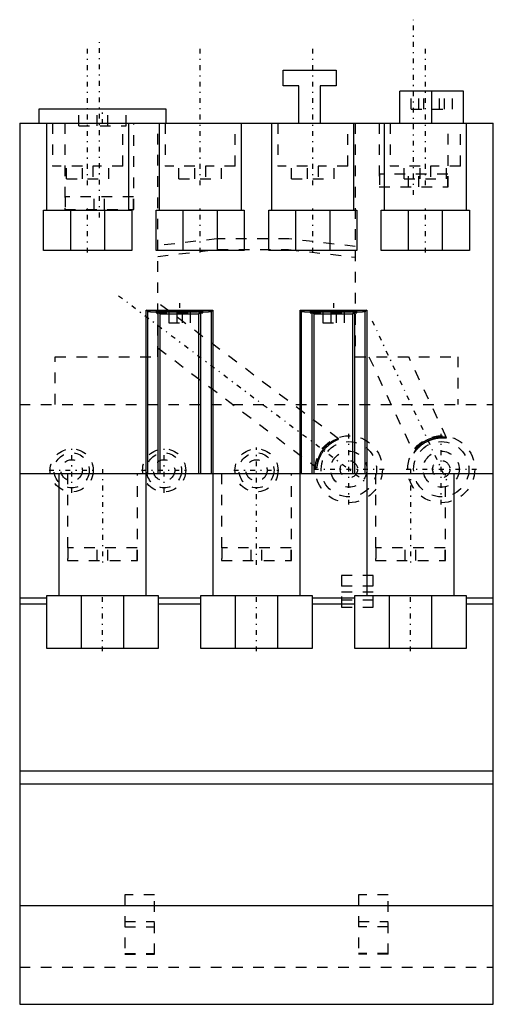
# Model space of a CAD drawing. Extents: x 0 to 44.6, y 0 to 92.7.
import ezdxf

# ---------------------------------------------------------------- set-up
doc = ezdxf.new("R2010")
doc.units = 0
doc.linetypes.add('CENTER', pattern=[1.5, 0.45, -0.5, 0.05, -0.5])
doc.linetypes.add('DASHED', pattern=[2, 1, -1])
for name, color, linetype in [('AM_0', 7, 'CONTINUOUS'), ('AM_3', 7, 'DASHED'), ('AM_7', 7, 'CENTER')]:
    doc.layers.add(name, color=color, linetype=linetype)

msp = doc.modelspace()

# ---------------------------------------------------------------- linework, layer by layer
at = {"layer": 'AM_0', "color": 7, "linetype": 'CONTINUOUS'}
for p, q in [((24.8, 88), (29.8, 88)), ((24.8, 86.5), (24.8, 88)), ((29.8, 88), (29.8, 86.5)), ((26.3, 86.5), (24.8, 86.5)), ((26.3, 83), (26.3, 86.5)), ((29.8, 86.5), (28.3, 86.5)), ((28.3, 86.5), (28.3, 83)), ((41.8, 86), (35.8, 86)), ((35.8, 83), (35.8, 86)), ((38.8, 83), (38.8, 86)), ((41.8, 83), (41.8, 86)), ((1.8, 84.3), (1.8, 83)), ((13.8, 84.3), (1.8, 84.3)), ((13.8, 83), (13.8, 84.3)), ((0, 83), (0, 0)), ((0, 83), (44.6, 83)), ((2.558, 74.8), (2.558, 83)), ((10.242, 83), (10.242, 74.8)), ((13.158, 74.8), (13.158, 83)), ((20.842, 83), (20.842, 74.8)), ((23.758, 74.8), (23.758, 83)), ((31.442, 83), (31.442, 74.8)), ((34.358, 74.8), (34.358, 83)), ((42.042, 83), (42.042, 74.8)), ((44.6, 0), (44.6, 83)), ((2.25, 74.8), (10.55, 74.8)), ((2.25, 71), (2.25, 74.8)), ((4.773, 74.8), (4.773, 71)), ((8.027, 71), (8.027, 74.8)), ((10.55, 74.8), (10.55, 71)), ((12.85, 74.8), (21.15, 74.8)), ((12.85, 71), (12.85, 74.8)), ((15.373, 74.8), (15.373, 71)), ((18.627, 71), (18.627, 74.8)), ((21.15, 74.8), (21.15, 71)), ((23.45, 74.8), (31.75, 74.8)), ((23.45, 71), (23.45, 74.8)), ((25.973, 74.8), (25.973, 71)), ((29.227, 71), (29.227, 74.8)), ((31.75, 74.8), (31.75, 71)), ((34.05, 74.8), (42.35, 74.8)), ((34.05, 71), (34.05, 74.8)), ((36.573, 74.8), (36.573, 71)), ((39.827, 71), (39.827, 74.8)), ((42.35, 74.8), (42.35, 71)), ((10.55, 71), (2.25, 71)), ((21.15, 71), (12.85, 71)), ((31.75, 71), (23.45, 71)), ((42.35, 71), (34.05, 71)), ((11.909, 50), (11.909, 65.395)), ((12.052, 65.252), (11.909, 65.395)), ((11.909, 65.395), (18.191, 65.395)), ((12.052, 50), (12.052, 65.252)), ((13.05, 50), (13.05, 65.177)), ((13.227, 65), (13.05, 65.177)), ((13.227, 50), (13.227, 65)), ((16.872, 65), (13.227, 65)), ((17.049, 65.177), (16.872, 65)), ((16.872, 50), (16.872, 65)), ((17.049, 50), (17.049, 65.177)), ((18.191, 65.395), (18.048, 65.252)), ((18.048, 50), (18.048, 65.252)), ((18.191, 65.395), (18.191, 50)), ((26.409, 50), (26.409, 65.395)), ((26.409, 65.395), (32.691, 65.395)), ((26.552, 65.252), (26.409, 65.395)), ((26.552, 50), (26.552, 65.252)), ((27.55, 50), (27.55, 65.177)), ((27.727, 65), (27.55, 65.177)), ((27.727, 50), (27.727, 65)), ((31.372, 65), (27.727, 65)), ((31.549, 65.177), (31.372, 65)), ((31.372, 50), (31.372, 65)), ((31.549, 50), (31.549, 65.177)), ((32.691, 65.395), (32.548, 65.252)), ((32.548, 50), (32.548, 65.252)), ((32.691, 65.395), (32.691, 50)), ((0, 50), (44.6, 50)), ((3.731, 38.5), (3.731, 50)), ((11.869, 50), (11.869, 38.5)), ((18.231, 38.5), (18.231, 50)), ((26.369, 50), (26.369, 38.5)), ((32.731, 38.5), (32.731, 50)), ((40.869, 50), (40.869, 38.5)), ((0, 38.3), (2.54, 38.3)), ((2.54, 33.5), (2.54, 38.5)), ((2.54, 38.5), (13.04, 38.5)), ((5.8, 38.5), (5.8, 33.5)), ((9.8, 33.5), (9.8, 38.5)), ((13.04, 38.5), (13.04, 33.5)), ((13.04, 38.3), (17.05, 38.3)), ((17.05, 33.5), (17.05, 38.5)), ((17.05, 38.5), (27.55, 38.5)), ((20.3, 38.5), (20.3, 33.5)), ((24.3, 33.5), (24.3, 38.5)), ((27.55, 38.5), (27.55, 33.5)), ((27.55, 38.3), (31.55, 38.3)), ((31.55, 33.5), (31.55, 38.5)), ((31.55, 38.5), (42.05, 38.5)), ((34.8, 38.5), (34.8, 33.5)), ((38.8, 33.5), (38.8, 38.5)), ((42.05, 38.5), (42.05, 33.5)), ((42.05, 38.3), (44.6, 38.3)), ((0, 37.723), (2.54, 37.723)), ((13.04, 37.723), (17.05, 37.723)), ((27.55, 37.723), (31.55, 37.723)), ((42.05, 37.723), (44.6, 37.723)), ((13.04, 33.5), (2.54, 33.5)), ((27.55, 33.5), (17.05, 33.5)), ((42.05, 33.5), (31.55, 33.5)), ((0, 22), (44.6, 22)), ((0, 20.771), (44.6, 20.771)), ((0, 9.3), (44.6, 9.3)), ((0, 0), (44.6, 0))]:
    msp.add_line(p, q, dxfattribs=at)
for points in [[(13.05, 65.177), (13, 65.179), (12.904, 65.182), (12.812, 65.186), (12.768, 65.188), (12.725, 65.189), (12.643, 65.193), (12.565, 65.197), (12.492, 65.201), (12.425, 65.205), (12.362, 65.209), (12.333, 65.211), (12.305, 65.213), (12.254, 65.218), (12.208, 65.222), (12.168, 65.226), (12.133, 65.231), (12.105, 65.236), (12.093, 65.238), (12.082, 65.24), (12.066, 65.245), (12.055, 65.25), (12.052, 65.252)], [(12.85, 65.258), (12.85, 65.259), (12.851, 65.26), (12.851, 65.261), (12.852, 65.262), (12.853, 65.262), (12.855, 65.263), (12.857, 65.265), (12.86, 65.266), (12.863, 65.267), (12.867, 65.268), (12.869, 65.268), (12.871, 65.269), (12.876, 65.27), (12.881, 65.271), (12.886, 65.272), (12.892, 65.273), (12.899, 65.274), (12.902, 65.275), (12.906, 65.276), (12.913, 65.277), (12.921, 65.278), (12.925, 65.278), (12.929, 65.279), (12.938, 65.28), (12.947, 65.281), (12.952, 65.282), (12.957, 65.282), (12.967, 65.283), (12.977, 65.284), (12.988, 65.285), (13, 65.286), (13.011, 65.287), (13.017, 65.288), (13.024, 65.288), (13.036, 65.289), (13.049, 65.29), (13.063, 65.291), (13.077, 65.292), (13.091, 65.293), (13.099, 65.294), (13.106, 65.294), (13.121, 65.295), (13.137, 65.296), (13.153, 65.297), (13.169, 65.298), (13.186, 65.299), (13.195, 65.3), (13.203, 65.3), (13.221, 65.301), (13.239, 65.302), (13.257, 65.303), (13.276, 65.304), (13.295, 65.305), (13.305, 65.305), (13.314, 65.306), (13.334, 65.307), (13.354, 65.307), (13.375, 65.308), (13.396, 65.309), (13.417, 65.31), (13.428, 65.31), (13.439, 65.311), (13.461, 65.312), (13.483, 65.312), (13.494, 65.313), (13.506, 65.313), (13.529, 65.314), (13.552, 65.315), (13.564, 65.315), (13.576, 65.315), (13.599, 65.316), (13.624, 65.317), (13.648, 65.318), (13.673, 65.318), (13.698, 65.319), (13.711, 65.319), (13.723, 65.32), (13.749, 65.32), (13.775, 65.321), (13.801, 65.322), (13.828, 65.322), (13.854, 65.323), (13.868, 65.323), (13.881, 65.324), (13.909, 65.324), (13.936, 65.325), (13.964, 65.325), (13.992, 65.326), (14.02, 65.326), (14.034, 65.327), (14.048, 65.327), (14.077, 65.327), (14.106, 65.328), (14.135, 65.328), (14.164, 65.329), (14.193, 65.329), (14.208, 65.329), (14.223, 65.33), (14.253, 65.33), (14.283, 65.33), (14.313, 65.331), (14.343, 65.331), (14.373, 65.332), (14.388, 65.332), (14.404, 65.332), (14.434, 65.332), (14.465, 65.332), (14.481, 65.333), (14.496, 65.333), (14.527, 65.333), (14.558, 65.333), (14.574, 65.333), (14.589, 65.334), (14.621, 65.334), (14.652, 65.334), (14.684, 65.334), (14.715, 65.334), (14.747, 65.335), (14.763, 65.335), (14.779, 65.335), (14.81, 65.335), (14.842, 65.335), (14.874, 65.335), (14.906, 65.335), (14.938, 65.335), (14.954, 65.335), (14.97, 65.335), (15.002, 65.335), (15.034, 65.335), (15.05, 65.335)], [(17.25, 65.258), (17.25, 65.257), (17.248, 65.255), (17.244, 65.253), (17.242, 65.252), (17.239, 65.251), (17.231, 65.248), (17.222, 65.246), (17.211, 65.244), (17.198, 65.242), (17.183, 65.24), (17.175, 65.239), (17.167, 65.237), (17.148, 65.235), (17.128, 65.233), (17.106, 65.231), (17.083, 65.229), (17.057, 65.227), (17.044, 65.226), (17.03, 65.225), (17.001, 65.223), (16.971, 65.221), (16.955, 65.22), (16.939, 65.219), (16.905, 65.217), (16.87, 65.215), (16.852, 65.214), (16.834, 65.213), (16.795, 65.212), (16.756, 65.21), (16.715, 65.208), (16.672, 65.207), (16.628, 65.205), (16.606, 65.204), (16.583, 65.203), (16.536, 65.202), (16.488, 65.2), (16.439, 65.199), (16.389, 65.197), (16.338, 65.196), (16.312, 65.195), (16.286, 65.195), (16.232, 65.194), (16.178, 65.192), (16.122, 65.191), (16.066, 65.19), (16.009, 65.189), (15.98, 65.189), (15.951, 65.188), (15.892, 65.187), (15.832, 65.187), (15.772, 65.186), (15.712, 65.185), (15.65, 65.185), (15.619, 65.184), (15.588, 65.184), (15.526, 65.183), (15.463, 65.183), (15.4, 65.183), (15.337, 65.182), (15.274, 65.182), (15.242, 65.182), (15.21, 65.182), (15.146, 65.182), (15.082, 65.182), (15.05, 65.182), (15.018, 65.182), (14.954, 65.182), (14.89, 65.182), (14.858, 65.182), (14.826, 65.182), (14.763, 65.182), (14.7, 65.183), (14.637, 65.183), (14.574, 65.183), (14.512, 65.184), (14.481, 65.184), (14.45, 65.185), (14.388, 65.185), (14.328, 65.186), (14.268, 65.187), (14.208, 65.187), (14.149, 65.188), (14.12, 65.189), (14.091, 65.189), (14.034, 65.19), (13.978, 65.191), (13.922, 65.192), (13.868, 65.194), (13.814, 65.195), (13.788, 65.195), (13.762, 65.196), (13.711, 65.197), (13.661, 65.199), (13.612, 65.2), (13.564, 65.202), (13.517, 65.203), (13.494, 65.204), (13.472, 65.205), (13.428, 65.207), (13.385, 65.208), (13.344, 65.21), (13.305, 65.212), (13.266, 65.213), (13.248, 65.214), (13.23, 65.215), (13.195, 65.217), (13.161, 65.219), (13.145, 65.22), (13.129, 65.221), (13.099, 65.223), (13.07, 65.225), (13.056, 65.226), (13.043, 65.227), (13.017, 65.229), (12.994, 65.231), (12.972, 65.233), (12.952, 65.235), (12.933, 65.237), (12.925, 65.239), (12.917, 65.24), (12.902, 65.242), (12.889, 65.244), (12.878, 65.246), (12.869, 65.248), (12.861, 65.251), (12.858, 65.252), (12.856, 65.253), (12.852, 65.255), (12.85, 65.257), (12.85, 65.258)], [(15.05, 65.335), (15.066, 65.335), (15.098, 65.335), (15.13, 65.335), (15.146, 65.335), (15.162, 65.335), (15.194, 65.335), (15.226, 65.335), (15.258, 65.335), (15.29, 65.335), (15.321, 65.335), (15.337, 65.335), (15.353, 65.335), (15.385, 65.334), (15.416, 65.334), (15.448, 65.334), (15.479, 65.334), (15.511, 65.334), (15.526, 65.333), (15.542, 65.333), (15.573, 65.333), (15.604, 65.333), (15.619, 65.333), (15.635, 65.332), (15.666, 65.332), (15.696, 65.332), (15.712, 65.332), (15.727, 65.332), (15.757, 65.331), (15.787, 65.331), (15.817, 65.33), (15.847, 65.33), (15.877, 65.33), (15.892, 65.329), (15.907, 65.329), (15.936, 65.329), (15.965, 65.328), (15.994, 65.328), (16.023, 65.327), (16.052, 65.327), (16.066, 65.327), (16.08, 65.326), (16.108, 65.326), (16.136, 65.325), (16.164, 65.325), (16.191, 65.324), (16.219, 65.324), (16.232, 65.323), (16.246, 65.323), (16.272, 65.322), (16.299, 65.322), (16.325, 65.321), (16.351, 65.32), (16.377, 65.32), (16.389, 65.319), (16.402, 65.319), (16.427, 65.318), (16.452, 65.318), (16.476, 65.317), (16.501, 65.316), (16.524, 65.315), (16.536, 65.315), (16.548, 65.315), (16.571, 65.314), (16.594, 65.313), (16.606, 65.313), (16.617, 65.312), (16.639, 65.312), (16.661, 65.311), (16.672, 65.31), (16.683, 65.31), (16.704, 65.309), (16.725, 65.308), (16.746, 65.307), (16.766, 65.307), (16.786, 65.306), (16.795, 65.305), (16.805, 65.305), (16.824, 65.304), (16.843, 65.303), (16.861, 65.302), (16.879, 65.301), (16.897, 65.3), (16.905, 65.3), (16.914, 65.299), (16.931, 65.298), (16.947, 65.297), (16.963, 65.296), (16.979, 65.295), (16.994, 65.294), (17.001, 65.294), (17.009, 65.293), (17.023, 65.292), (17.037, 65.291), (17.051, 65.29), (17.064, 65.289), (17.076, 65.288), (17.083, 65.288), (17.089, 65.287), (17.1, 65.286), (17.112, 65.285), (17.123, 65.284), (17.133, 65.283), (17.143, 65.282), (17.148, 65.282), (17.153, 65.281), (17.162, 65.28), (17.171, 65.279), (17.175, 65.278), (17.179, 65.278), (17.187, 65.277), (17.194, 65.276), (17.198, 65.275), (17.201, 65.274), (17.208, 65.273), (17.214, 65.272), (17.219, 65.271), (17.224, 65.27), (17.229, 65.269), (17.231, 65.268), (17.233, 65.268), (17.237, 65.267), (17.24, 65.266), (17.243, 65.265), (17.245, 65.263), (17.247, 65.262), (17.248, 65.262), (17.249, 65.261), (17.249, 65.26), (17.25, 65.259), (17.25, 65.258)], [(18.048, 65.252), (18.045, 65.25), (18.034, 65.245), (18.018, 65.24), (18.007, 65.238), (17.995, 65.236), (17.966, 65.231), (17.932, 65.226), (17.892, 65.222), (17.846, 65.218), (17.794, 65.213), (17.767, 65.211), (17.737, 65.209), (17.675, 65.205), (17.607, 65.201), (17.535, 65.197), (17.457, 65.193), (17.374, 65.189), (17.331, 65.187), (17.287, 65.186), (17.195, 65.182), (17.099, 65.179), (17.049, 65.177)], [(27.55, 65.177), (27.5, 65.179), (27.404, 65.182), (27.312, 65.186), (27.268, 65.188), (27.225, 65.189), (27.143, 65.193), (27.065, 65.197), (26.992, 65.201), (26.925, 65.205), (26.862, 65.209), (26.833, 65.211), (26.805, 65.213), (26.754, 65.218), (26.708, 65.222), (26.668, 65.226), (26.633, 65.231), (26.605, 65.236), (26.593, 65.238), (26.582, 65.24), (26.566, 65.245), (26.555, 65.25), (26.552, 65.252)], [(27.35, 65.258), (27.35, 65.259), (27.351, 65.26), (27.351, 65.261), (27.352, 65.262), (27.353, 65.262), (27.355, 65.263), (27.357, 65.265), (27.36, 65.266), (27.363, 65.267), (27.367, 65.268), (27.369, 65.268), (27.371, 65.269), (27.376, 65.27), (27.381, 65.271), (27.386, 65.272), (27.392, 65.273), (27.399, 65.274), (27.402, 65.275), (27.406, 65.276), (27.413, 65.277), (27.421, 65.278), (27.425, 65.278), (27.429, 65.279), (27.438, 65.28), (27.447, 65.281), (27.452, 65.282), (27.457, 65.282), (27.467, 65.283), (27.477, 65.284), (27.488, 65.285), (27.5, 65.286), (27.511, 65.287), (27.517, 65.288), (27.524, 65.288), (27.536, 65.289), (27.549, 65.29), (27.563, 65.291), (27.577, 65.292), (27.591, 65.293), (27.599, 65.294), (27.606, 65.294), (27.621, 65.295), (27.637, 65.296), (27.653, 65.297), (27.669, 65.298), (27.686, 65.299), (27.695, 65.3), (27.703, 65.3), (27.721, 65.301), (27.739, 65.302), (27.757, 65.303), (27.776, 65.304), (27.795, 65.305), (27.805, 65.305), (27.814, 65.306), (27.834, 65.307), (27.854, 65.307), (27.875, 65.308), (27.896, 65.309), (27.917, 65.31), (27.928, 65.31), (27.939, 65.311), (27.961, 65.312), (27.983, 65.312), (27.994, 65.313), (28.006, 65.313), (28.029, 65.314), (28.052, 65.315), (28.064, 65.315), (28.076, 65.315), (28.099, 65.316), (28.124, 65.317), (28.148, 65.318), (28.173, 65.318), (28.198, 65.319), (28.211, 65.319), (28.223, 65.32), (28.249, 65.32), (28.275, 65.321), (28.301, 65.322), (28.328, 65.322), (28.354, 65.323), (28.368, 65.323), (28.381, 65.324), (28.409, 65.324), (28.436, 65.325), (28.464, 65.325), (28.492, 65.326), (28.52, 65.326), (28.534, 65.327), (28.548, 65.327), (28.577, 65.327), (28.606, 65.328), (28.635, 65.328), (28.664, 65.329), (28.693, 65.329), (28.708, 65.329), (28.723, 65.33), (28.753, 65.33), (28.783, 65.33), (28.813, 65.331), (28.843, 65.331), (28.873, 65.332), (28.888, 65.332), (28.904, 65.332), (28.934, 65.332), (28.965, 65.332), (28.981, 65.333), (28.996, 65.333), (29.027, 65.333), (29.058, 65.333), (29.074, 65.333), (29.089, 65.334), (29.121, 65.334), (29.152, 65.334), (29.184, 65.334), (29.215, 65.334), (29.247, 65.335), (29.263, 65.335), (29.279, 65.335), (29.31, 65.335), (29.342, 65.335), (29.374, 65.335), (29.406, 65.335), (29.438, 65.335), (29.454, 65.335), (29.47, 65.335), (29.502, 65.335), (29.534, 65.335), (29.55, 65.335)], [(31.75, 65.258), (31.75, 65.257), (31.748, 65.255), (31.744, 65.253), (31.742, 65.252), (31.739, 65.251), (31.731, 65.248), (31.722, 65.246), (31.711, 65.244), (31.698, 65.242), (31.683, 65.24), (31.675, 65.239), (31.667, 65.237), (31.648, 65.235), (31.628, 65.233), (31.606, 65.231), (31.583, 65.229), (31.557, 65.227), (31.544, 65.226), (31.53, 65.225), (31.501, 65.223), (31.471, 65.221), (31.455, 65.22), (31.439, 65.219), (31.405, 65.217), (31.37, 65.215), (31.352, 65.214), (31.334, 65.213), (31.295, 65.212), (31.256, 65.21), (31.215, 65.208), (31.172, 65.207), (31.128, 65.205), (31.106, 65.204), (31.083, 65.203), (31.036, 65.202), (30.988, 65.2), (30.939, 65.199), (30.889, 65.197), (30.838, 65.196), (30.812, 65.195), (30.786, 65.195), (30.732, 65.194), (30.678, 65.192), (30.622, 65.191), (30.566, 65.19), (30.509, 65.189), (30.48, 65.189), (30.451, 65.188), (30.392, 65.187), (30.332, 65.187), (30.272, 65.186), (30.212, 65.185), (30.15, 65.185), (30.119, 65.184), (30.088, 65.184), (30.026, 65.183), (29.963, 65.183), (29.9, 65.183), (29.837, 65.182), (29.774, 65.182), (29.742, 65.182), (29.71, 65.182), (29.646, 65.182), (29.582, 65.182), (29.55, 65.182), (29.518, 65.182), (29.454, 65.182), (29.39, 65.182), (29.358, 65.182), (29.326, 65.182), (29.263, 65.182), (29.2, 65.183), (29.137, 65.183), (29.074, 65.183), (29.012, 65.184), (28.981, 65.184), (28.95, 65.185), (28.888, 65.185), (28.828, 65.186), (28.768, 65.187), (28.708, 65.187), (28.649, 65.188), (28.62, 65.189), (28.591, 65.189), (28.534, 65.19), (28.478, 65.191), (28.422, 65.192), (28.368, 65.194), (28.314, 65.195), (28.288, 65.195), (28.262, 65.196), (28.211, 65.197), (28.161, 65.199), (28.112, 65.2), (28.064, 65.202), (28.017, 65.203), (27.994, 65.204), (27.972, 65.205), (27.928, 65.207), (27.885, 65.208), (27.844, 65.21), (27.805, 65.212), (27.766, 65.213), (27.748, 65.214), (27.73, 65.215), (27.695, 65.217), (27.661, 65.219), (27.645, 65.22), (27.629, 65.221), (27.599, 65.223), (27.57, 65.225), (27.556, 65.226), (27.543, 65.227), (27.517, 65.229), (27.494, 65.231), (27.472, 65.233), (27.452, 65.235), (27.433, 65.237), (27.425, 65.239), (27.417, 65.24), (27.402, 65.242), (27.389, 65.244), (27.378, 65.246), (27.369, 65.248), (27.361, 65.251), (27.358, 65.252), (27.356, 65.253), (27.352, 65.255), (27.35, 65.257), (27.35, 65.258)], [(29.55, 65.335), (29.566, 65.335), (29.598, 65.335), (29.63, 65.335), (29.646, 65.335), (29.662, 65.335), (29.694, 65.335), (29.726, 65.335), (29.758, 65.335), (29.79, 65.335), (29.821, 65.335), (29.837, 65.335), (29.853, 65.335), (29.885, 65.334), (29.916, 65.334), (29.948, 65.334), (29.979, 65.334), (30.011, 65.334), (30.026, 65.333), (30.042, 65.333), (30.073, 65.333), (30.104, 65.333), (30.119, 65.333), (30.135, 65.332), (30.166, 65.332), (30.196, 65.332), (30.212, 65.332), (30.227, 65.332), (30.257, 65.331), (30.287, 65.331), (30.317, 65.33), (30.347, 65.33), (30.377, 65.33), (30.392, 65.329), (30.407, 65.329), (30.436, 65.329), (30.465, 65.328), (30.494, 65.328), (30.523, 65.327), (30.552, 65.327), (30.566, 65.327), (30.58, 65.326), (30.608, 65.326), (30.636, 65.325), (30.664, 65.325), (30.691, 65.324), (30.719, 65.324), (30.732, 65.323), (30.746, 65.323), (30.772, 65.322), (30.799, 65.322), (30.825, 65.321), (30.851, 65.32), (30.877, 65.32), (30.889, 65.319), (30.902, 65.319), (30.927, 65.318), (30.952, 65.318), (30.976, 65.317), (31.001, 65.316), (31.024, 65.315), (31.036, 65.315), (31.048, 65.315), (31.071, 65.314), (31.094, 65.313), (31.106, 65.313), (31.117, 65.312), (31.139, 65.312), (31.161, 65.311), (31.172, 65.31), (31.183, 65.31), (31.204, 65.309), (31.225, 65.308), (31.246, 65.307), (31.266, 65.307), (31.286, 65.306), (31.295, 65.305), (31.305, 65.305), (31.324, 65.304), (31.343, 65.303), (31.361, 65.302), (31.379, 65.301), (31.397, 65.3), (31.405, 65.3), (31.414, 65.299), (31.431, 65.298), (31.447, 65.297), (31.463, 65.296), (31.479, 65.295), (31.494, 65.294), (31.501, 65.294), (31.509, 65.293), (31.523, 65.292), (31.537, 65.291), (31.551, 65.29), (31.564, 65.289), (31.576, 65.288), (31.583, 65.288), (31.589, 65.287), (31.6, 65.286), (31.612, 65.285), (31.623, 65.284), (31.633, 65.283), (31.643, 65.282), (31.648, 65.282), (31.653, 65.281), (31.662, 65.28), (31.671, 65.279), (31.675, 65.278), (31.679, 65.278), (31.687, 65.277), (31.694, 65.276), (31.698, 65.275), (31.701, 65.274), (31.708, 65.273), (31.714, 65.272), (31.719, 65.271), (31.724, 65.27), (31.729, 65.269), (31.731, 65.268), (31.733, 65.268), (31.737, 65.267), (31.74, 65.266), (31.743, 65.265), (31.745, 65.263), (31.747, 65.262), (31.748, 65.262), (31.749, 65.261), (31.749, 65.26), (31.75, 65.259), (31.75, 65.258)], [(32.548, 65.252), (32.545, 65.25), (32.534, 65.245), (32.518, 65.24), (32.507, 65.238), (32.495, 65.236), (32.466, 65.231), (32.432, 65.226), (32.392, 65.222), (32.346, 65.218), (32.294, 65.213), (32.267, 65.211), (32.237, 65.209), (32.175, 65.205), (32.107, 65.201), (32.035, 65.197), (31.957, 65.193), (31.874, 65.189), (31.831, 65.187), (31.787, 65.186), (31.695, 65.182), (31.599, 65.179), (31.549, 65.177)]]:
    msp.add_lwpolyline(points, dxfattribs=at)
at = {"layer": 'AM_3', "color": 6, "linetype": 'DASHED'}
for p, q in [((36.855, 84.31), (36.855, 86)), ((37.584, 84.31), (37.584, 86)), ((38.072, 84.31), (38.072, 86)), ((39.528, 84.31), (39.528, 86)), ((40.016, 84.31), (40.016, 86)), ((40.745, 84.31), (40.745, 86)), ((5.565, 82.753), (5.565, 84.3)), ((7.285, 82.753), (7.285, 84.3)), ((8.315, 82.753), (8.315, 84.3)), ((10.035, 82.753), (10.035, 84.3)), ((36.855, 84.31), (40.745, 84.31)), ((3.1, 83), (3.1, 78.95)), ((4.25, 83), (4.25, 74.872)), ((5.565, 82.753), (10.035, 82.753)), ((9.7, 78.95), (9.7, 83)), ((10.75, 74.872), (10.75, 83)), ((13, 61), (13, 83)), ((13.7, 83), (13.7, 78.95)), ((20.3, 78.95), (20.3, 83)), ((24.3, 83), (24.3, 78.95)), ((30.9, 78.95), (30.9, 83)), ((31.6, 83), (31.6, 61)), ((33.85, 83), (33.85, 76.992)), ((34.9, 83), (34.9, 78.95)), ((40.35, 76.992), (40.35, 83)), ((41.5, 78.95), (41.5, 83)), ((5.9, 78.95), (3.1, 78.95)), ((4.4, 77.75), (4.4, 78.95)), ((5.9, 77.75), (5.9, 78.95)), ((9.7, 78.95), (6.9, 78.95)), ((6.9, 78.95), (6.9, 77.75)), ((8.4, 77.75), (8.4, 78.95)), ((16.5, 78.95), (13.7, 78.95)), ((15, 77.75), (15, 78.95)), ((16.5, 77.75), (16.5, 78.95)), ((20.3, 78.95), (17.5, 78.95)), ((17.5, 78.95), (17.5, 77.75)), ((19, 77.75), (19, 78.95)), ((27.1, 78.95), (24.3, 78.95)), ((25.6, 77.75), (25.6, 78.95)), ((27.1, 77.75), (27.1, 78.95)), ((30.9, 78.95), (28.1, 78.95)), ((28.1, 78.95), (28.1, 77.75)), ((29.6, 77.75), (29.6, 78.95)), ((37.7, 78.95), (34.9, 78.95)), ((36.2, 77.75), (36.2, 78.95)), ((37.7, 77.75), (37.7, 78.95)), ((41.5, 78.95), (38.7, 78.95)), ((38.7, 78.95), (38.7, 77.75)), ((40.2, 77.75), (40.2, 78.95)), ((40.311, 78.192), (33.889, 78.192)), ((33.889, 78.192), (33.889, 76.992)), ((36.6, 76.992), (36.6, 78.192)), ((37.6, 76.992), (37.6, 78.192)), ((40.311, 76.992), (40.311, 78.192)), ((4.4, 77.75), (8.4, 77.75)), ((15, 77.75), (19, 77.75)), ((25.6, 77.75), (29.6, 77.75)), ((33.85, 76.992), (40.35, 76.992)), ((36.2, 77.75), (40.2, 77.75)), ((10.711, 76.072), (4.289, 76.072)), ((4.289, 76.072), (4.289, 74.872)), ((7, 74.872), (7, 76.072)), ((8, 74.872), (8, 76.072)), ((10.711, 74.872), (10.711, 76.072)), ((4.25, 74.872), (10.75, 74.872)), ((18.572, 72.1), (13, 71.456)), ((25.357, 72.1), (18.572, 72.1)), ((31.6, 71.378), (25.357, 72.1)), ((13, 70.449), (18.63, 71.1)), ((18.63, 71.1), (25.299, 71.1)), ((25.299, 71.1), (31.6, 70.372)), ((30.036, 53.254), (13, 66.091)), ((12.85, 65.258), (12.85, 65.141)), ((12.85, 65.141), (17.25, 65.141)), ((14.05, 65.141), (14.05, 64.191)), ((14.8, 65.141), (14.8, 64.191)), ((15.3, 65.141), (15.3, 64.191)), ((16.05, 65.141), (16.05, 64.191)), ((17.25, 65.141), (17.25, 65.258)), ((27.35, 65.258), (27.35, 65.141)), ((27.35, 65.141), (31.75, 65.141)), ((28.55, 65.141), (28.55, 64.191)), ((29.3, 65.141), (29.3, 64.191)), ((29.8, 65.141), (29.8, 64.191)), ((30.55, 65.141), (30.55, 64.191)), ((31.75, 65.141), (31.75, 65.258)), ((14.05, 64.191), (16.05, 64.191)), ((28.55, 64.191), (30.55, 64.191)), ((13, 61.834), (27.989, 50.539)), ((3.35, 56.5), (3.35, 61)), ((3.35, 61), (13, 61)), ((31.6, 61), (41.25, 61)), ((32.881, 61), (37.114, 51.922)), ((40.196, 53.359), (36.633, 61)), ((41.25, 61), (41.25, 56.5)), ((0, 56.5), (44.6, 56.5)), ((4.5, 50), (4.5, 41.8)), ((11.1, 41.8), (11.1, 50)), ((19, 50), (19, 41.8)), ((25.6, 41.8), (25.6, 50)), ((33.5, 50), (33.5, 41.8)), ((40.1, 41.8), (40.1, 50)), ((11.062, 43), (4.538, 43)), ((4.538, 43), (4.538, 41.8)), ((7.3, 41.8), (7.3, 43)), ((8.3, 41.8), (8.3, 43)), ((11.062, 41.8), (11.062, 43)), ((25.562, 43), (19.038, 43)), ((19.038, 43), (19.038, 41.8)), ((21.8, 41.8), (21.8, 43)), ((22.8, 41.8), (22.8, 43)), ((25.562, 41.8), (25.562, 43)), ((40.062, 43), (33.538, 43)), ((33.538, 43), (33.538, 41.8)), ((36.3, 41.8), (36.3, 43)), ((37.3, 41.8), (37.3, 43)), ((40.062, 41.8), (40.062, 43)), ((4.5, 41.8), (11.1, 41.8)), ((19, 41.8), (25.6, 41.8)), ((33.5, 41.8), (40.1, 41.8)), ((30.3, 40.4), (30.3, 37.417)), ((33.3, 40.4), (30.3, 40.4)), ((33.3, 37.417), (33.3, 40.4)), ((33.3, 39.4), (30.3, 39.4)), ((33.3, 38.824), (30.3, 38.824)), ((33.3, 38.052), (30.3, 38.052)), ((30.3, 37.417), (33.3, 37.417)), ((9.9, 10.301), (9.9, 4.714)), ((12.7, 10.301), (9.9, 10.301)), ((12.7, 4.714), (12.7, 10.301)), ((31.9, 10.301), (31.9, 4.714)), ((34.7, 10.301), (31.9, 10.301)), ((34.7, 4.714), (34.7, 10.301)), ((9.9, 7.801), (12.7, 7.801)), ((31.9, 7.801), (34.7, 7.801)), ((9.9, 7.301), (12.7, 7.301)), ((34.7, 7.301), (31.9, 7.301)), ((9.9, 4.801), (12.7, 4.801)), ((9.9, 4.714), (12.7, 4.714)), ((34.7, 4.801), (31.9, 4.801)), ((34.7, 4.714), (31.9, 4.714)), ((0, 3.5), (44.6, 3.5))]:
    msp.add_line(p, q, dxfattribs=at)
for points in [[(30.036, 53.254), (30.035, 53.254), (30.031, 53.255), (30.026, 53.255), (30.023, 53.255), (30.02, 53.255), (30.011, 53.254), (30.001, 53.252), (29.99, 53.25), (29.977, 53.247), (29.962, 53.244), (29.954, 53.242), (29.946, 53.239), (29.928, 53.235), (29.909, 53.229), (29.888, 53.223), (29.867, 53.216), (29.844, 53.208), (29.832, 53.204), (29.819, 53.2), (29.794, 53.191), (29.768, 53.181), (29.754, 53.176), (29.741, 53.171), (29.713, 53.159), (29.684, 53.147), (29.669, 53.141), (29.654, 53.134), (29.624, 53.121), (29.593, 53.107), (29.562, 53.092), (29.531, 53.076), (29.499, 53.06), (29.483, 53.051), (29.467, 53.043), (29.434, 53.025), (29.401, 53.006), (29.366, 52.986), (29.332, 52.965), (29.296, 52.943), (29.279, 52.931), (29.261, 52.92), (29.224, 52.896), (29.188, 52.87), (29.151, 52.844), (29.115, 52.817), (29.078, 52.789), (29.059, 52.775), (29.041, 52.76), (29.004, 52.73), (28.967, 52.699), (28.931, 52.667), (28.895, 52.634), (28.859, 52.6), (28.841, 52.583), (28.823, 52.566), (28.788, 52.531), (28.754, 52.495), (28.72, 52.458), (28.686, 52.421), (28.654, 52.383), (28.637, 52.364), (28.622, 52.345), (28.59, 52.307), (28.56, 52.268), (28.545, 52.248), (28.531, 52.229), (28.502, 52.189), (28.473, 52.148), (28.459, 52.128), (28.445, 52.107), (28.418, 52.065), (28.392, 52.023), (28.366, 51.98), (28.341, 51.937), (28.317, 51.894), (28.305, 51.872), (28.293, 51.85), (28.271, 51.806), (28.249, 51.762), (28.229, 51.718), (28.209, 51.674), (28.19, 51.631), (28.181, 51.609), (28.172, 51.587), (28.155, 51.544), (28.139, 51.501), (28.124, 51.459), (28.11, 51.417), (28.097, 51.376), (28.091, 51.355), (28.085, 51.335), (28.073, 51.295), (28.063, 51.256), (28.053, 51.217), (28.044, 51.18), (28.036, 51.143), (28.032, 51.125), (28.028, 51.108), (28.021, 51.073), (28.015, 51.038), (28.009, 51.004), (28.004, 50.971), (27.999, 50.938), (27.997, 50.922), (27.995, 50.906), (27.991, 50.875), (27.988, 50.845), (27.987, 50.83), (27.986, 50.816), (27.983, 50.788), (27.982, 50.761), (27.981, 50.748), (27.98, 50.736), (27.979, 50.711), (27.979, 50.689), (27.978, 50.667), (27.978, 50.647), (27.979, 50.629), (27.979, 50.62), (27.979, 50.612), (27.98, 50.597), (27.981, 50.584), (27.982, 50.572), (27.983, 50.562), (27.984, 50.554), (27.985, 50.55), (27.985, 50.547), (27.987, 50.542), (27.989, 50.539), (27.989, 50.539)], [(27.989, 50.539), (27.99, 50.538), (27.992, 50.539), (27.994, 50.541), (27.995, 50.542), (27.996, 50.544), (27.998, 50.55), (28, 50.557), (28.002, 50.566), (28.004, 50.577), (28.007, 50.59), (28.008, 50.596), (28.009, 50.604), (28.012, 50.62), (28.015, 50.637), (28.018, 50.656), (28.022, 50.676), (28.025, 50.698), (28.027, 50.71), (28.029, 50.722), (28.034, 50.746), (28.039, 50.772), (28.041, 50.786), (28.044, 50.8), (28.049, 50.828), (28.055, 50.857), (28.058, 50.872), (28.061, 50.888), (28.068, 50.919), (28.075, 50.951), (28.083, 50.983), (28.091, 51.017), (28.099, 51.05), (28.104, 51.068), (28.109, 51.085), (28.118, 51.12), (28.129, 51.155), (28.14, 51.192), (28.151, 51.23), (28.164, 51.269), (28.171, 51.288), (28.177, 51.308), (28.192, 51.348), (28.207, 51.389), (28.223, 51.43), (28.239, 51.471), (28.257, 51.514), (28.266, 51.535), (28.275, 51.556), (28.295, 51.599), (28.315, 51.641), (28.336, 51.684), (28.357, 51.727), (28.38, 51.77), (28.392, 51.792), (28.404, 51.813), (28.428, 51.856), (28.453, 51.898), (28.478, 51.941), (28.505, 51.982), (28.532, 52.024), (28.545, 52.044), (28.559, 52.064), (28.587, 52.104), (28.616, 52.144), (28.63, 52.163), (28.645, 52.183), (28.674, 52.221), (28.704, 52.259), (28.72, 52.278), (28.736, 52.297), (28.767, 52.335), (28.8, 52.372), (28.833, 52.409), (28.866, 52.445), (28.9, 52.48), (28.918, 52.498), (28.935, 52.515), (28.97, 52.549), (29.005, 52.582), (29.04, 52.615), (29.076, 52.647), (29.112, 52.678), (29.129, 52.693), (29.147, 52.708), (29.183, 52.737), (29.218, 52.765), (29.254, 52.792), (29.289, 52.819), (29.324, 52.844), (29.341, 52.856), (29.358, 52.868), (29.392, 52.892), (29.426, 52.914), (29.458, 52.936), (29.491, 52.956), (29.522, 52.976), (29.538, 52.985), (29.553, 52.994), (29.583, 53.012), (29.613, 53.03), (29.643, 53.047), (29.672, 53.063), (29.7, 53.078), (29.714, 53.086), (29.728, 53.093), (29.755, 53.107), (29.782, 53.121), (29.795, 53.127), (29.807, 53.134), (29.832, 53.146), (29.855, 53.157), (29.866, 53.163), (29.877, 53.168), (29.898, 53.178), (29.918, 53.188), (29.936, 53.196), (29.953, 53.205), (29.969, 53.212), (29.976, 53.215), (29.982, 53.219), (29.995, 53.225), (30.006, 53.231), (30.015, 53.236), (30.022, 53.24), (30.028, 53.244), (30.031, 53.246), (30.033, 53.247), (30.035, 53.25), (30.036, 53.252), (30.036, 53.253)], [(30.036, 53.253), (30.036, 53.253), (30.036, 53.253), (30.036, 53.254), (30.036, 53.254)], [(40.196, 53.359), (40.195, 53.36), (40.193, 53.362), (40.188, 53.365), (40.186, 53.366), (40.182, 53.367), (40.174, 53.37), (40.165, 53.374), (40.154, 53.377), (40.141, 53.381), (40.126, 53.385), (40.118, 53.387), (40.11, 53.389), (40.092, 53.393), (40.072, 53.397), (40.051, 53.401), (40.029, 53.405), (40.005, 53.409), (39.992, 53.411), (39.98, 53.413), (39.953, 53.417), (39.925, 53.421), (39.911, 53.423), (39.896, 53.425), (39.866, 53.428), (39.835, 53.431), (39.819, 53.432), (39.803, 53.433), (39.77, 53.436), (39.736, 53.438), (39.701, 53.439), (39.666, 53.44), (39.631, 53.441), (39.613, 53.441), (39.594, 53.441), (39.557, 53.44), (39.518, 53.44), (39.479, 53.438), (39.438, 53.436), (39.397, 53.433), (39.375, 53.431), (39.354, 53.429), (39.311, 53.425), (39.267, 53.42), (39.222, 53.414), (39.177, 53.408), (39.131, 53.4), (39.108, 53.396), (39.085, 53.392), (39.038, 53.382), (38.991, 53.372), (38.944, 53.361), (38.897, 53.349), (38.849, 53.337), (38.825, 53.33), (38.802, 53.323), (38.754, 53.308), (38.707, 53.293), (38.659, 53.276), (38.613, 53.259), (38.566, 53.241), (38.543, 53.232), (38.52, 53.223), (38.474, 53.203), (38.429, 53.183), (38.407, 53.173), (38.385, 53.163), (38.34, 53.141), (38.296, 53.118), (38.274, 53.107), (38.252, 53.095), (38.209, 53.071), (38.165, 53.046), (38.123, 53.02), (38.08, 52.994), (38.038, 52.967), (38.018, 52.953), (37.997, 52.939), (37.957, 52.911), (37.917, 52.883), (37.879, 52.853), (37.841, 52.824), (37.804, 52.794), (37.785, 52.779), (37.767, 52.764), (37.732, 52.734), (37.698, 52.703), (37.665, 52.673), (37.633, 52.643), (37.602, 52.612), (37.587, 52.597), (37.572, 52.582), (37.543, 52.552), (37.515, 52.522), (37.488, 52.493), (37.463, 52.464), (37.438, 52.436), (37.427, 52.422), (37.415, 52.408), (37.393, 52.38), (37.371, 52.352), (37.35, 52.325), (37.33, 52.298), (37.31, 52.271), (37.301, 52.258), (37.292, 52.245), (37.274, 52.219), (37.257, 52.194), (37.249, 52.182), (37.241, 52.169), (37.226, 52.146), (37.212, 52.123), (37.205, 52.112), (37.199, 52.101), (37.187, 52.08), (37.175, 52.06), (37.165, 52.041), (37.156, 52.024), (37.147, 52.007), (37.143, 52), (37.14, 51.992), (37.133, 51.979), (37.128, 51.966), (37.123, 51.955), (37.12, 51.946), (37.117, 51.938), (37.116, 51.935), (37.115, 51.932), (37.114, 51.927), (37.114, 51.923), (37.114, 51.922)], [(37.114, 51.922), (37.115, 51.921), (37.117, 51.921), (37.119, 51.922), (37.121, 51.923), (37.123, 51.924), (37.127, 51.928), (37.132, 51.934), (37.139, 51.941), (37.146, 51.949), (37.154, 51.959), (37.158, 51.965), (37.163, 51.971), (37.172, 51.983), (37.183, 51.997), (37.195, 52.013), (37.208, 52.029), (37.221, 52.047), (37.228, 52.056), (37.236, 52.066), (37.251, 52.085), (37.267, 52.106), (37.276, 52.117), (37.285, 52.128), (37.303, 52.15), (37.322, 52.174), (37.331, 52.185), (37.341, 52.197), (37.362, 52.222), (37.383, 52.247), (37.405, 52.272), (37.428, 52.298), (37.451, 52.324), (37.463, 52.337), (37.475, 52.35), (37.5, 52.376), (37.526, 52.403), (37.553, 52.43), (37.581, 52.458), (37.611, 52.486), (37.626, 52.5), (37.641, 52.515), (37.672, 52.543), (37.705, 52.572), (37.738, 52.601), (37.772, 52.63), (37.807, 52.659), (37.825, 52.674), (37.844, 52.688), (37.881, 52.717), (37.918, 52.745), (37.957, 52.773), (37.997, 52.801), (38.037, 52.828), (38.057, 52.842), (38.078, 52.855), (38.119, 52.882), (38.161, 52.907), (38.203, 52.933), (38.246, 52.957), (38.289, 52.981), (38.311, 52.993), (38.333, 53.004), (38.376, 53.026), (38.42, 53.048), (38.442, 53.058), (38.464, 53.068), (38.508, 53.089), (38.553, 53.108), (38.575, 53.118), (38.598, 53.127), (38.644, 53.145), (38.69, 53.163), (38.736, 53.179), (38.783, 53.196), (38.829, 53.211), (38.853, 53.218), (38.876, 53.225), (38.923, 53.239), (38.97, 53.252), (39.016, 53.264), (39.063, 53.275), (39.109, 53.286), (39.132, 53.291), (39.154, 53.296), (39.2, 53.305), (39.244, 53.313), (39.288, 53.32), (39.332, 53.327), (39.374, 53.333), (39.395, 53.336), (39.416, 53.338), (39.457, 53.343), (39.497, 53.347), (39.536, 53.35), (39.574, 53.353), (39.611, 53.356), (39.629, 53.357), (39.647, 53.358), (39.682, 53.359), (39.717, 53.361), (39.751, 53.362), (39.785, 53.362), (39.817, 53.362), (39.833, 53.362), (39.849, 53.362), (39.879, 53.362), (39.909, 53.361), (39.923, 53.361), (39.938, 53.361), (39.965, 53.36), (39.991, 53.359), (40.003, 53.359), (40.016, 53.358), (40.039, 53.357), (40.061, 53.356), (40.081, 53.355), (40.1, 53.354), (40.117, 53.354), (40.125, 53.353), (40.132, 53.353), (40.146, 53.353), (40.159, 53.353), (40.169, 53.353), (40.178, 53.353), (40.185, 53.354), (40.188, 53.354), (40.19, 53.354), (40.194, 53.356), (40.196, 53.357), (40.196, 53.358)], [(40.196, 53.358), (40.196, 53.358), (40.196, 53.358), (40.196, 53.359), (40.196, 53.359)]]:
    msp.add_lwpolyline(points, dxfattribs=at)
for centre, radius in [((30.998, 50.4), 3.16), ((30.998, 50.4), 2.602), ((39.7, 50.4), 3.16), ((39.7, 50.4), 2.602), ((4.9, 50.3), 2.03), ((4.9, 50.3), 1.65), ((13.6, 50.3), 2.03), ((13.6, 50.3), 1.65), ((22.3, 50.3), 2.03), ((22.3, 50.3), 1.65), ((30.998, 50.4), 1.7), ((39.7, 50.4), 1.7), ((4.9, 50.3), 1), ((13.6, 50.3), 1), ((22.3, 50.3), 1), ((30.998, 50.4), 0.815), ((39.7, 50.4), 0.815)]:
    msp.add_circle(centre, radius, dxfattribs=at)
at = {"layer": 'AM_7', "color": 4, "linetype": 'CENTER'}
for p, q in [((37.1, 76.242), (37.1, 92.742)), ((6.4, 77.15), (6.4, 90.35)), ((7.5, 74.122), (7.5, 90.622)), ((17, 77.15), (17, 90.35)), ((27.6, 77.15), (27.6, 90.35)), ((38.2, 77.15), (38.2, 90.35)), ((7.8, 82.935), (7.8, 84.365)), ((6.4, 70.81), (6.4, 74.99)), ((17, 70.81), (17, 74.99)), ((27.6, 70.81), (27.6, 74.99)), ((38.2, 70.81), (38.2, 74.99)), ((9.316, 66.739), (32.714, 49.107)), ((15.05, 66.043), (15.05, 65.098)), ((29.55, 66.043), (29.55, 65.098)), ((33.185, 64.372), (40.299, 49.116)), ((30.998, 47.082), (30.998, 53.718)), ((39.7, 47.082), (39.7, 53.718)), ((4.9, 48.168), (4.9, 52.432)), ((13.6, 48.168), (13.6, 52.432)), ((22.3, 41.39), (22.3, 52.432)), ((2.768, 50.3), (7.032, 50.3)), ((7.8, 50.41), (7.8, 41.39)), ((11.468, 50.3), (15.732, 50.3)), ((20.168, 50.3), (24.432, 50.3)), ((27.68, 50.4), (34.316, 50.4)), ((36.382, 50.4), (43.018, 50.4)), ((36.8, 50.41), (36.8, 41.39)), ((7.8, 33.25), (7.8, 38.75)), ((22.3, 33.25), (22.3, 38.75)), ((36.8, 33.25), (36.8, 38.75))]:
    msp.add_line(p, q, dxfattribs=at)

doc.saveas('drawing.dxf')
